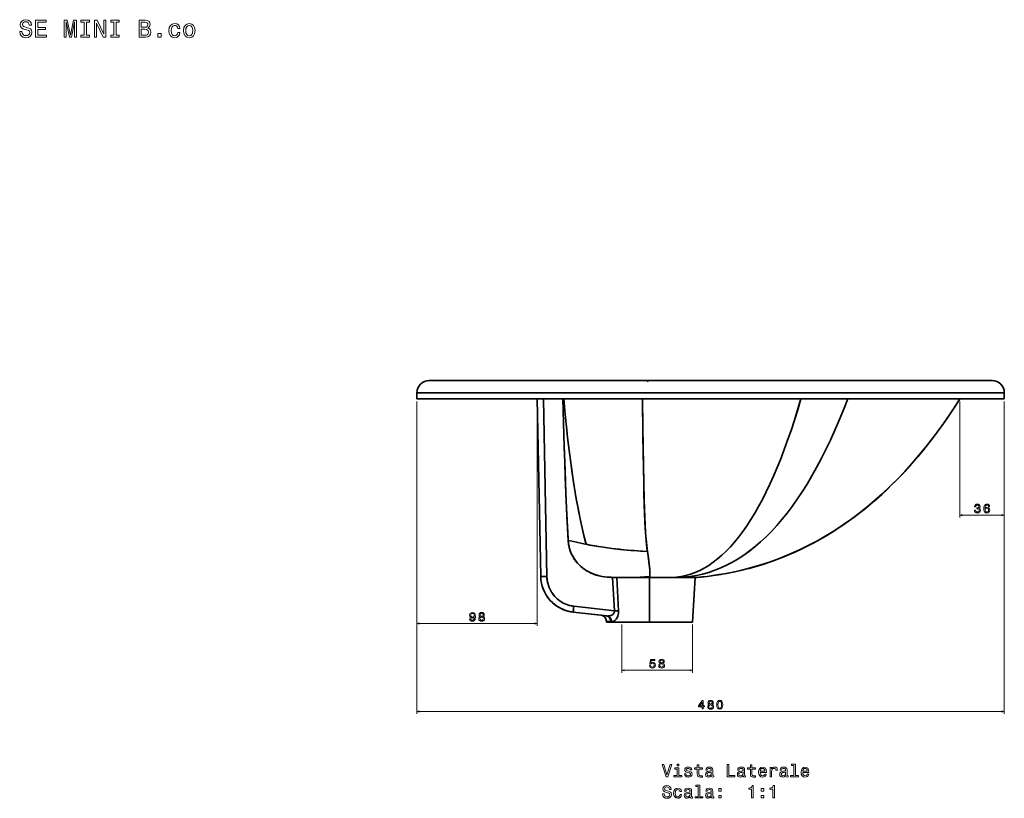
# Model space of a CAD drawing. Extents: x 309 to 1932, y -21 to 1546.
# Tile 4 of 4: x 1127 to 1932, y 909 to 1546. Entities that reach past the tile are written whole.
import ezdxf

# ---------------------------------------------------------------- set-up
doc = ezdxf.new("R2010")
doc.units = 0

msp = doc.modelspace()

# ---------------------------------------------------------------- linework, layer by layer
at = {"color": 7, "lineweight": 35}
for p, q in [((1922.1, 1250.77), (1462.1, 1250.77)), ((1462.1, 1250.77), (1922.1, 1250.77)), ((1577.45, 1250.77), (1639.5, 1250.77)), ((1766.02, 1250.77), (1639.5, 1250.77)), ((1803.69, 1250.77), (1766.02, 1250.77)), ((1894.93, 1250.77), (1803.69, 1250.77)), ((1452.1, 1240.77), (1932.1, 1240.77)), ((1452.1, 1240.77), (1932.1, 1240.77)), ((1932.1, 1235.77), (1452.1, 1235.77)), ((1452.1, 1235.77), (1932.1, 1235.77)), ((1452.1, 1235.77), (1550.39, 1235.77)), ((1465.1, 1235.77), (1919.1, 1235.77)), ((1465.1, 1235.77), (1550.39, 1235.77)), ((1550.39, 1235.77), (1465.1, 1235.77)), ((1553.22, 1090.73), (1550.39, 1235.77)), ((1550.39, 1235.77), (1553.22, 1090.73)), ((1558.22, 1090.65), (1555.39, 1235.77)), ((1555.39, 1235.77), (1558.22, 1090.65)), ((1895.79, 1235.77), (1919.1, 1235.77)), ((1919.1, 1235.77), (1895.79, 1235.77)), ((1895.79, 1235.77), (1932.1, 1235.77)), ((1612.01, 1089.87), (1613.42, 1062.52)), ((1613.42, 1062.52), (1612.01, 1089.87)), ((1616.94, 1062.65), (1615.56, 1089.8)), ((1616.94, 1062.65), (1615.56, 1089.8)), ((1642.1, 1089.71), (1642.1, 1053.37)), ((1642.1, 1089.71), (1642.1, 1053.37)), ((1677.2, 1053.37), (1679.42, 1089.73)), ((1679.42, 1089.73), (1677.2, 1053.37)), ((1580.37, 1066.3), (1613.42, 1062.52)), ((1580.37, 1066.3), (1613.42, 1062.52)), ((1579.8, 1061.51), (1602.54, 1058.91)), ((1579.8, 1061.51), (1602.53, 1058.91)), ((1579.8, 1061.51), (1607.26, 1058.37)), ((1607.26, 1058.37), (1579.8, 1061.51)), ((1642.1, 1053.37), (1610.71, 1053.37)), ((1610.71, 1053.37), (1642.1, 1053.37)), ((1610.71, 1053.37), (1642.1, 1053.37)), ((1642.1, 1053.37), (1619.43, 1053.37)), ((1642.1, 1053.37), (1619.43, 1053.37)), ((1619.43, 1053.37), (1642.1, 1053.37)), ((1664.78, 1053.37), (1642.1, 1053.37)), ((1677.03, 1053.37), (1642.1, 1053.37)), ((1642.1, 1053.37), (1677.2, 1053.37)), ((1642.1, 1053.37), (1677.2, 1053.37)), ((1642.1, 1053.37), (1664.78, 1053.37)), ((1664.78, 1053.37), (1642.1, 1053.37))]:
    msp.add_line(p, q, dxfattribs=at)
at = {"color": 7, "lineweight": 35, "ltscale": 0.125}
for p, q in [((1452.1, 1235.77), (1452.1, 1240.77)), ((1932.1, 1240.77), (1932.1, 1235.77)), ((1932.1, 1235.77), (1932.1, 1240.77))]:
    msp.add_line(p, q, dxfattribs=at)
at = {"color": 7, "lineweight": 35, "ltscale": 0.325}
for p, q in [((1452.1, 1235.77), (1465.1, 1235.77)), ((1919.1, 1235.77), (1932.1, 1235.77))]:
    msp.add_line(p, q, dxfattribs=at)
at = {"color": 7, "lineweight": 13}
for p, q in [((1452.1, 1233.77), (1452.1, 978.34)), ((1452.1, 1233.77), (1452.1, 1050.2)), ((1550.39, 1233.77), (1550.39, 1050.2)), ((1932.1, 1233.77), (1932.1, 978.34)), ((1452.1, 1052.2), (1550.39, 1052.2)), ((1619.43, 1051.37), (1619.43, 1011.95)), ((1677.2, 1051.37), (1677.2, 1011.95)), ((1619.43, 1013.95), (1677.2, 1013.95)), ((1452.1, 980.34), (1932.1, 980.34))]:
    msp.add_line(p, q, dxfattribs=at)
at = {"color": 8, "lineweight": 13}
for p, q in [((1895.79, 1233.77), (1895.79, 1138.77)), ((1932.1, 1233.77), (1932.1, 1138.77)), ((1895.79, 1140.77), (1932.1, 1140.77))]:
    msp.add_line(p, q, dxfattribs=at)
at = {"color": 7, "lineweight": 35, "ltscale": 0.242058}
msp.add_line((1589.48, 1117.14), (1580.01, 1119.16), dxfattribs=at)
at = {"color": 7, "lineweight": 35, "ltscale": 0.242051}
msp.add_line((1580.01, 1119.16), (1589.48, 1117.14), dxfattribs=at)
at = {"color": 7, "lineweight": 35, "ltscale": 0.020745}
for p, q in [((1590.29, 1116.97), (1589.48, 1117.14)), ((1589.48, 1117.14), (1590.29, 1116.97))]:
    msp.add_line(p, q, dxfattribs=at)
at = {"color": 7, "lineweight": 35, "ltscale": 0.004186}
msp.add_line((1614.45, 1089.9), (1614.29, 1089.9), dxfattribs=at)
at = {"color": 7, "lineweight": 35, "ltscale": 0.000238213}
msp.add_line((1614.3, 1089.9), (1614.29, 1089.9), dxfattribs=at)
at = {"color": 7, "lineweight": 35, "ltscale": 0.000274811}
msp.add_line((1614.3, 1089.9), (1614.29, 1089.9), dxfattribs=at)
at = {"color": 7, "lineweight": 35, "ltscale": 0.013696}
msp.add_line((1614.3, 1089.9), (1614.85, 1089.89), dxfattribs=at)
at = {"color": 7, "lineweight": 35, "ltscale": 0.044862}
msp.add_line((1617.36, 1089.82), (1615.56, 1089.8), dxfattribs=at)
at = {"color": 7, "lineweight": 35, "ltscale": 0.044826}
msp.add_line((1615.56, 1089.8), (1617.36, 1089.82), dxfattribs=at)
at = {"color": 7, "lineweight": 35, "ltscale": 0.00022583}
msp.add_line((1629.87, 1089.84), (1629.86, 1089.84), dxfattribs=at)
at = {"color": 7, "lineweight": 35, "ltscale": 0.003193}
for p, q in [((1642.1, 1089.71), (1641.98, 1089.71)), ((1641.98, 1089.71), (1642.1, 1089.71))]:
    msp.add_line(p, q, dxfattribs=at)
at = {"color": 7, "lineweight": 35, "ltscale": 0.007345}
msp.add_line((1616.95, 1062.36), (1616.94, 1062.65), dxfattribs=at)
at = {"color": 7, "lineweight": 35, "ltscale": 0.10731}
msp.add_line((1602.53, 1058.91), (1606.8, 1058.42), dxfattribs=at)
at = {"color": 7, "lineweight": 35, "ltscale": 0.0079}
msp.add_line((1607.27, 1054.2), (1606.95, 1054.24), dxfattribs=at)
at = {"color": 7, "lineweight": 35, "ltscale": 0.02202}
for p, q in [((1606.95, 1054.24), (1607.01, 1053.37)), ((1607.01, 1053.37), (1606.95, 1054.24))]:
    msp.add_line(p, q, dxfattribs=at)
at = {"color": 7, "lineweight": 35, "ltscale": 0.094236}
msp.add_line((1606.95, 1054.24), (1610.69, 1053.76), dxfattribs=at)
msp.add_line((1606.95, 1054.24), (1610.69, 1053.76), dxfattribs=at)
at = {"color": 7, "lineweight": 35, "ltscale": 0.003906}
msp.add_line((1608.66, 1058.36), (1608.81, 1058.38), dxfattribs=at)
at = {"color": 7, "lineweight": 35, "ltscale": 0.001759}
msp.add_line((1609.21, 1058.44), (1609.28, 1058.45), dxfattribs=at)
at = {"color": 7, "lineweight": 35, "ltscale": 0.000295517}
msp.add_line((1612.98, 1060.5), (1612.99, 1060.51), dxfattribs=at)
at = {"color": 7, "lineweight": 35, "ltscale": 0.092633}
for p, q in [((1610.71, 1053.37), (1607.01, 1053.37)), ((1607.01, 1053.37), (1610.71, 1053.37)), ((1607.01, 1053.37), (1610.71, 1053.37))]:
    msp.add_line(p, q, dxfattribs=at)
at = {"color": 7, "lineweight": 35, "ltscale": 0.31055}
msp.add_line((1607.01, 1053.37), (1619.43, 1053.37), dxfattribs=at)
at = {"color": 7, "lineweight": 35, "ltscale": 0.01031}
msp.add_line((1610.69, 1053.76), (1611.1, 1053.7), dxfattribs=at)
msp.add_line((1610.69, 1053.76), (1611.1, 1053.7), dxfattribs=at)
at = {"color": 7, "lineweight": 35, "ltscale": 0.009783}
msp.add_line((1610.69, 1053.76), (1610.71, 1053.37), dxfattribs=at)
msp.add_line((1610.69, 1053.76), (1610.71, 1053.37), dxfattribs=at)
at = {"color": 7, "lineweight": 35, "ltscale": 0.310553}
msp.add_line((1664.78, 1053.37), (1677.2, 1053.37), dxfattribs=at)
at = {"color": 7, "lineweight": 13}
for points in [[(1129.28, 1535.96), (1127.45, 1535.96), (1127.85, 1533.82), (1128.86, 1532.25), (1130.41, 1531.3), (1132.51, 1530.96), (1134.59, 1531.28), (1136.14, 1532.17), (1137.13, 1533.56), (1137.49, 1535.39), (1137.19, 1537.05), (1136.34, 1538.12), (1134.97, 1538.82), (1133.13, 1539.35), (1131.56, 1539.73), (1130.53, 1540.17), (1129.95, 1540.82), (1129.77, 1541.83), (1129.95, 1542.74), (1130.47, 1543.42), (1131.28, 1543.89), (1132.39, 1544.05), (1133.52, 1543.85), (1134.41, 1543.3), (1134.99, 1542.39), (1135.27, 1541.16), (1137.11, 1541.16), (1137.11, 1541.2), (1136.79, 1543.1), (1135.84, 1544.51), (1134.34, 1545.4), (1132.33, 1545.7), (1130.51, 1545.4), (1129.1, 1544.55), (1128.19, 1543.24), (1127.87, 1541.55), (1128.13, 1540.03), (1128.9, 1539), (1130.11, 1538.32), (1131.76, 1537.79), (1133.4, 1537.33), (1134.63, 1536.89), (1135.37, 1536.24), (1135.64, 1535.19), (1135.39, 1534.12), (1134.77, 1533.32), (1133.82, 1532.81), (1132.59, 1532.65), (1131.22, 1532.87), (1130.17, 1533.52), (1129.5, 1534.57)], [(1140.38, 1531.34), (1149.25, 1531.34), (1149.25, 1533.03), (1142.23, 1533.03), (1142.23, 1537.77), (1148.49, 1537.77), (1148.49, 1539.45), (1142.23, 1539.45), (1142.23, 1543.64), (1149.09, 1543.64), (1149.09, 1545.34), (1140.38, 1545.34)], [(1163.86, 1531.34), (1165.41, 1531.34), (1165.41, 1544.05), (1168.03, 1531.34), (1169.77, 1531.34), (1172.37, 1544.05), (1172.37, 1531.34), (1173.94, 1531.34), (1173.94, 1545.34), (1171.48, 1545.34), (1168.9, 1532.99), (1166.34, 1545.34), (1163.86, 1545.34)], [(1180.12, 1533.03), (1177.53, 1533.03), (1177.53, 1531.34), (1184.56, 1531.34), (1184.56, 1533.03), (1181.97, 1533.03), (1181.97, 1543.64), (1184.56, 1543.64), (1184.56, 1545.34), (1177.53, 1545.34), (1177.53, 1543.64), (1180.12, 1543.64)], [(1188.59, 1531.34), (1190.26, 1531.34), (1190.26, 1542.82), (1195.63, 1531.34), (1197.79, 1531.34), (1197.79, 1545.34), (1196.09, 1545.34), (1196.09, 1533.86), (1190.79, 1545.34), (1188.59, 1545.34)], [(1204.41, 1533.03), (1201.82, 1533.03), (1201.82, 1531.34), (1208.84, 1531.34), (1208.84, 1533.03), (1206.26, 1533.03), (1206.26, 1543.64), (1208.84, 1543.64), (1208.84, 1545.34), (1201.82, 1545.34), (1201.82, 1543.64), (1204.41, 1543.64)], [(1232.14, 1538.9), (1233.56, 1540.07), (1233.92, 1540.86), (1234.04, 1541.83), (1233.78, 1543.34), (1232.99, 1544.43), (1231.72, 1545.1), (1229.94, 1545.34), (1224.96, 1545.34), (1224.96, 1531.34), (1230.23, 1531.34), (1232.1, 1531.62), (1233.49, 1532.45), (1234.36, 1533.76), (1234.66, 1535.54), (1234.48, 1536.73), (1234, 1537.71), (1233.21, 1538.44)], [(1229.56, 1539.53), (1226.82, 1539.53), (1226.82, 1543.66), (1229.72, 1543.66), (1230.81, 1543.54), (1231.58, 1543.18), (1232.04, 1542.56), (1232.2, 1541.63), (1232.02, 1540.7), (1231.54, 1540.05), (1230.71, 1539.65)], [(1230, 1533.01), (1226.82, 1533.01), (1226.82, 1537.83), (1229.82, 1537.83), (1231.09, 1537.69), (1232, 1537.27), (1232.55, 1536.54), (1232.73, 1535.49), (1232.55, 1534.39), (1232.04, 1533.62), (1231.19, 1533.15)], [(1256.63, 1538.58), (1258.39, 1538.58), (1258.02, 1540.2), (1257.16, 1541.47), (1255.81, 1542.25), (1254.05, 1542.56), (1252.11, 1542.15), (1250.64, 1541.02), (1249.71, 1539.19), (1249.39, 1536.73), (1249.69, 1534.28), (1250.6, 1532.47), (1252.03, 1531.34), (1253.99, 1530.96), (1255.73, 1531.26), (1257.08, 1532.11), (1258, 1533.44), (1258.41, 1535.21), (1256.71, 1535.21), (1256.41, 1534.08), (1255.85, 1533.24), (1255.04, 1532.71), (1254.05, 1532.55), (1252.82, 1532.81), (1251.93, 1533.62), (1251.39, 1534.93), (1251.21, 1536.79), (1251.39, 1538.6), (1251.95, 1539.91), (1252.86, 1540.72), (1254.05, 1541), (1255.1, 1540.82), (1255.89, 1540.36), (1256.41, 1539.59)], [(1261.35, 1536.75), (1261.68, 1534.28), (1262.6, 1532.47), (1264.08, 1531.34), (1266.05, 1530.96), (1268.01, 1531.34), (1269.48, 1532.45), (1270.41, 1534.26), (1270.75, 1536.75), (1270.41, 1539.21), (1269.48, 1541.04), (1268.01, 1542.15), (1266.05, 1542.56), (1264.08, 1542.15), (1262.6, 1541.02), (1261.68, 1539.21)], [(1263.17, 1536.77), (1263.35, 1538.58), (1263.92, 1539.89), (1264.82, 1540.7), (1266.05, 1540.98), (1267.26, 1540.7), (1268.17, 1539.91), (1268.74, 1538.58), (1268.94, 1536.77), (1268.74, 1534.93), (1268.17, 1533.6), (1267.26, 1532.79), (1266.05, 1532.53), (1264.82, 1532.79), (1263.92, 1533.6), (1263.35, 1534.93)], [(1240.37, 1531.34), (1243.16, 1531.34), (1243.16, 1534.34), (1240.37, 1534.34)], [(1495.09, 1055.93), (1495.24, 1055.13), (1495.67, 1054.52), (1496.36, 1054.14), (1497.27, 1053.99), (1497.86, 1054.06), (1498.4, 1054.25), (1498.85, 1054.56), (1499.24, 1055), (1499.54, 1055.56), (1499.76, 1056.24), (1499.89, 1057.03), (1499.94, 1057.94), (1499.77, 1059.36), (1499.28, 1060.4), (1498.49, 1061.02), (1497.41, 1061.25), (1496.42, 1061.06), (1495.67, 1060.58), (1495.19, 1059.83), (1495.03, 1058.9), (1495.19, 1057.93), (1495.66, 1057.19), (1496.37, 1056.73), (1497.27, 1056.58), (1498.22, 1056.77), (1498.93, 1057.35), (1498.77, 1056.23), (1498.45, 1055.44), (1497.95, 1054.96), (1497.28, 1054.81), (1496.75, 1054.88), (1496.37, 1055.1), (1496.12, 1055.46), (1496.02, 1055.93)], [(1496.01, 1058.91), (1496.11, 1059.53), (1496.39, 1060.03), (1496.83, 1060.34), (1497.41, 1060.45), (1498, 1060.34), (1498.46, 1060.03), (1498.74, 1059.54), (1498.85, 1058.92), (1498.74, 1058.28), (1498.46, 1057.81), (1497.99, 1057.51), (1497.38, 1057.41), (1496.82, 1057.51), (1496.39, 1057.81), (1496.11, 1058.27)], [(1503.73, 1057.97), (1503.22, 1057.69), (1502.86, 1057.29), (1502.64, 1056.8), (1502.57, 1056.2), (1502.73, 1055.31), (1503.2, 1054.61), (1503.95, 1054.17), (1504.98, 1053.99), (1506, 1054.17), (1506.76, 1054.61), (1507.22, 1055.31), (1507.39, 1056.2), (1507.31, 1056.8), (1507.1, 1057.29), (1506.74, 1057.69), (1506.23, 1057.97), (1506.64, 1058.21), (1506.92, 1058.54), (1507.09, 1058.95), (1507.15, 1059.44), (1506.99, 1060.16), (1506.57, 1060.73), (1505.88, 1061.1), (1504.98, 1061.25), (1504.07, 1061.1), (1503.39, 1060.73), (1502.96, 1060.16), (1502.8, 1059.44), (1502.85, 1058.95), (1503.03, 1058.54)], [(1503.54, 1056.22), (1503.63, 1056.76), (1503.92, 1057.16), (1504.38, 1057.42), (1504.98, 1057.51), (1505.58, 1057.42), (1506.03, 1057.16), (1506.32, 1056.76), (1506.43, 1056.22), (1506.32, 1055.65), (1506.03, 1055.21), (1505.58, 1054.93), (1504.98, 1054.84), (1504.38, 1054.93), (1503.92, 1055.21), (1503.63, 1055.65)], [(1503.76, 1059.36), (1503.84, 1059.8), (1504.09, 1060.15), (1504.47, 1060.36), (1504.98, 1060.44), (1505.49, 1060.36), (1505.87, 1060.15), (1506.11, 1059.8), (1506.2, 1059.36), (1506.11, 1058.91), (1505.87, 1058.55), (1505.49, 1058.32), (1504.98, 1058.25), (1504.47, 1058.33), (1504.09, 1058.55), (1503.84, 1058.91)], [(1642.08, 1017.77), (1642.3, 1016.94), (1642.79, 1016.3), (1643.52, 1015.9), (1644.45, 1015.74), (1645.47, 1015.93), (1646.26, 1016.42), (1646.77, 1017.21), (1646.96, 1018.22), (1646.79, 1019.15), (1646.3, 1019.89), (1645.55, 1020.36), (1644.57, 1020.54), (1643.81, 1020.41), (1643.23, 1020.08), (1643.51, 1021.97), (1646.58, 1021.97), (1646.58, 1022.8), (1642.83, 1022.8), (1642.28, 1019.08), (1643.09, 1019.08), (1643.67, 1019.56), (1644.42, 1019.73), (1645.06, 1019.62), (1645.56, 1019.3), (1645.87, 1018.8), (1645.98, 1018.17), (1645.87, 1017.53), (1645.55, 1017.04), (1645.05, 1016.72), (1644.42, 1016.61), (1643.88, 1016.68), (1643.47, 1016.91), (1643.17, 1017.28), (1643.01, 1017.77)], [(1650.8, 1019.72), (1650.29, 1019.44), (1649.93, 1019.04), (1649.71, 1018.55), (1649.64, 1017.95), (1649.8, 1017.06), (1650.27, 1016.36), (1651.02, 1015.92), (1652.05, 1015.74), (1653.07, 1015.92), (1653.83, 1016.36), (1654.29, 1017.06), (1654.46, 1017.95), (1654.38, 1018.55), (1654.17, 1019.04), (1653.81, 1019.44), (1653.3, 1019.72), (1653.7, 1019.96), (1653.99, 1020.29), (1654.16, 1020.7), (1654.22, 1021.19), (1654.06, 1021.91), (1653.63, 1022.48), (1652.95, 1022.86), (1652.05, 1023), (1651.14, 1022.86), (1650.46, 1022.48), (1650.02, 1021.91), (1649.87, 1021.19), (1649.92, 1020.7), (1650.09, 1020.29)], [(1650.83, 1021.11), (1650.91, 1021.55), (1651.15, 1021.9), (1651.54, 1022.11), (1652.05, 1022.19), (1652.55, 1022.11), (1652.94, 1021.9), (1653.18, 1021.55), (1653.27, 1021.11), (1653.18, 1020.66), (1652.94, 1020.3), (1652.55, 1020.07), (1652.05, 1020), (1651.54, 1020.08), (1651.15, 1020.3), (1650.91, 1020.66)], [(1650.61, 1017.97), (1650.7, 1018.51), (1650.99, 1018.91), (1651.45, 1019.17), (1652.05, 1019.26), (1652.65, 1019.17), (1653.1, 1018.91), (1653.39, 1018.51), (1653.49, 1017.97), (1653.39, 1017.4), (1653.1, 1016.97), (1652.65, 1016.68), (1652.05, 1016.59), (1651.45, 1016.68), (1650.99, 1016.97), (1650.7, 1017.4)], [(1685.19, 982.34), (1686.09, 982.34), (1686.09, 984.08), (1687.09, 984.08), (1687.09, 984.89), (1686.09, 984.89), (1686.09, 989.19), (1685.18, 989.19), (1682.11, 984.97), (1682.11, 984.08), (1685.19, 984.08)], [(1682.96, 984.89), (1685.19, 988.02), (1685.19, 984.89)], [(1690.85, 986.12), (1690.34, 985.83), (1689.99, 985.44), (1689.76, 984.95), (1689.69, 984.35), (1689.85, 983.45), (1690.32, 982.76), (1691.07, 982.31), (1692.1, 982.14), (1693.12, 982.31), (1693.88, 982.76), (1694.34, 983.45), (1694.51, 984.35), (1694.43, 984.95), (1694.22, 985.44), (1693.86, 985.83), (1693.35, 986.12), (1693.76, 986.36), (1694.04, 986.69), (1694.21, 987.09), (1694.27, 987.59), (1694.11, 988.3), (1693.69, 988.88), (1693, 989.25), (1692.1, 989.39), (1691.2, 989.25), (1690.51, 988.88), (1690.08, 988.3), (1689.92, 987.59), (1689.97, 987.09), (1690.15, 986.69)], [(1690.66, 984.37), (1690.75, 984.91), (1691.04, 985.31), (1691.5, 985.57), (1692.1, 985.66), (1692.7, 985.57), (1693.15, 985.31), (1693.44, 984.91), (1693.55, 984.37), (1693.44, 983.8), (1693.15, 983.36), (1692.7, 983.08), (1692.1, 982.99), (1691.5, 983.08), (1691.04, 983.36), (1690.75, 983.8)], [(1690.88, 987.51), (1690.96, 987.95), (1691.21, 988.29), (1691.59, 988.51), (1692.1, 988.59), (1692.61, 988.51), (1692.99, 988.29), (1693.23, 987.95), (1693.32, 987.51), (1693.23, 987.05), (1692.99, 986.7), (1692.61, 986.47), (1692.1, 986.4), (1691.59, 986.48), (1691.21, 986.7), (1690.96, 987.05)], [(1697.14, 985.76), (1697.3, 984.18), (1697.77, 983.05), (1698.53, 982.36), (1699.58, 982.14), (1700.61, 982.36), (1701.37, 983.05), (1701.83, 984.18), (1702, 985.76), (1701.83, 987.34), (1701.64, 987.96), (1701.37, 988.48), (1700.61, 989.16), (1699.58, 989.39), (1698.53, 989.16), (1697.77, 988.47), (1697.3, 987.34)], [(1698.11, 985.76), (1698.19, 986.98), (1698.45, 987.86), (1698.9, 988.38), (1699.58, 988.56), (1700.24, 988.38), (1700.69, 987.86), (1700.95, 986.98), (1701.03, 985.76), (1700.95, 984.53), (1700.69, 983.65), (1700.24, 983.14), (1699.58, 982.97), (1698.9, 983.14), (1698.45, 983.65), (1698.19, 984.53)], [(1658.95, 936.9), (1656.44, 928.39), (1653.86, 936.9), (1652.49, 936.9), (1655.72, 926.89), (1657.16, 926.89), (1660.32, 936.9)], [(1666.01, 927.96), (1666.01, 934.37), (1662.75, 934.37), (1662.75, 933.29), (1664.74, 933.29), (1664.74, 927.96), (1662.15, 927.96), (1662.15, 926.89), (1668.63, 926.89), (1668.63, 927.96)], [(1666.05, 937.24), (1664.71, 937.24), (1664.71, 935.79), (1666.05, 935.79)], [(1674.6, 931.4), (1673.37, 931.69), (1672.46, 932.02), (1672.16, 932.7), (1672.25, 933.17), (1672.55, 933.52), (1673.04, 933.73), (1673.75, 933.82), (1674.42, 933.73), (1674.96, 933.47), (1675.3, 933.09), (1675.45, 932.57), (1676.69, 932.57), (1676.69, 932.6), (1676.47, 933.53), (1675.88, 934.27), (1674.96, 934.73), (1673.75, 934.9), (1672.52, 934.73), (1671.63, 934.25), (1671.07, 933.55), (1670.89, 932.65), (1671.02, 931.79), (1671.43, 931.18), (1672.09, 930.75), (1673.05, 930.45), (1674.47, 930.1), (1675.33, 929.74), (1675.56, 929.45), (1675.65, 929.02), (1675.52, 928.49), (1675.17, 928.09), (1674.61, 927.83), (1673.86, 927.74), (1673.07, 927.83), (1672.49, 928.13), (1672.1, 928.62), (1671.94, 929.3), (1670.72, 929.3), (1670.92, 928.14), (1671.51, 927.31), (1672.45, 926.8), (1673.75, 926.62), (1675.1, 926.8), (1676.09, 927.31), (1676.7, 928.11), (1676.92, 929.17), (1676.76, 930.07), (1676.31, 930.69), (1675.58, 931.1)], [(1681.18, 933.29), (1681.18, 929.41), (1681.27, 928.16), (1681.67, 927.29), (1682.48, 926.79), (1683.85, 926.62), (1685.35, 926.69), (1685.35, 927.78), (1684.25, 927.7), (1683.26, 927.81), (1682.72, 928.17), (1682.49, 928.78), (1682.45, 929.63), (1682.45, 933.29), (1685.35, 933.29), (1685.35, 934.37), (1682.45, 934.37), (1682.45, 936.63), (1681.18, 936.63), (1681.18, 934.37), (1678.99, 934.37), (1678.99, 933.29)], [(1692.75, 927.9), (1692.75, 927.85), (1692.82, 927.37), (1693.04, 927.02), (1693.95, 926.75), (1694.65, 926.86), (1694.65, 927.84), (1694.35, 927.8), (1693.95, 927.98), (1693.88, 928.56), (1693.88, 932.57), (1693.7, 933.59), (1693.2, 934.31), (1692.32, 934.74), (1691.08, 934.9), (1689.87, 934.73), (1688.98, 934.24), (1688.41, 933.47), (1688.23, 932.47), (1688.23, 932.38), (1689.37, 932.38), (1689.47, 932.98), (1689.78, 933.42), (1690.3, 933.68), (1691.04, 933.78), (1691.74, 933.71), (1692.25, 933.49), (1692.55, 933.11), (1692.65, 932.6), (1692.59, 931.99), (1692.36, 931.69), (1691.79, 931.54), (1690.71, 931.43), (1689.47, 931.17), (1688.59, 930.71), (1688.07, 929.99), (1687.91, 928.92), (1688.05, 927.97), (1688.5, 927.26), (1689.22, 926.82), (1690.22, 926.66), (1691.56, 926.96)], [(1705.56, 926.89), (1711.99, 926.89), (1711.99, 928.1), (1706.89, 928.1), (1706.89, 936.89), (1705.56, 936.89)], [(1718.77, 927.9), (1718.77, 927.85), (1718.85, 927.37), (1719.06, 927.02), (1719.97, 926.75), (1720.68, 926.86), (1720.68, 927.84), (1720.37, 927.8), (1719.97, 927.98), (1719.9, 928.56), (1719.9, 932.57), (1719.73, 933.59), (1719.22, 934.31), (1718.34, 934.74), (1717.1, 934.9), (1715.89, 934.73), (1715, 934.24), (1714.44, 933.47), (1714.25, 932.47), (1714.25, 932.38), (1715.39, 932.38), (1715.49, 932.98), (1715.81, 933.42), (1716.33, 933.68), (1717.06, 933.78), (1717.77, 933.71), (1718.27, 933.49), (1718.57, 933.11), (1718.67, 932.6), (1718.62, 931.99), (1718.39, 931.69), (1717.81, 931.54), (1716.73, 931.43), (1715.49, 931.17), (1714.61, 930.71), (1714.09, 929.99), (1713.93, 928.92), (1714.08, 927.97), (1714.52, 927.26), (1715.24, 926.82), (1716.24, 926.66), (1717.58, 926.96)], [(1724.55, 933.29), (1724.55, 929.41), (1724.64, 928.16), (1725.04, 927.29), (1725.85, 926.79), (1727.22, 926.62), (1728.72, 926.69), (1728.72, 927.78), (1727.62, 927.7), (1726.63, 927.81), (1726.09, 928.17), (1725.86, 928.78), (1725.82, 929.63), (1725.82, 933.29), (1728.72, 933.29), (1728.72, 934.37), (1725.82, 934.37), (1725.82, 936.63), (1724.55, 936.63), (1724.55, 934.37), (1722.36, 934.37), (1722.36, 933.29)], [(1732.64, 930.39), (1737.71, 930.39), (1737.72, 930.98), (1737.49, 932.64), (1736.86, 933.88), (1735.85, 934.63), (1734.51, 934.9), (1733.2, 934.61), (1732.19, 933.81), (1731.54, 932.49), (1731.31, 930.77), (1731.53, 928.99), (1732.18, 927.7), (1733.17, 926.89), (1734.47, 926.62), (1735.59, 926.8), (1736.51, 927.29), (1737.19, 928.07), (1737.58, 929.11), (1736.33, 929.11), (1736.07, 928.53), (1735.69, 928.1), (1734.62, 927.75), (1733.8, 927.91), (1733.18, 928.42), (1732.78, 929.24), (1732.64, 930.35)], [(1732.64, 931.46), (1732.79, 932.45), (1733.18, 933.19), (1733.77, 933.63), (1734.55, 933.79), (1735.32, 933.63), (1735.91, 933.19), (1736.27, 932.45), (1736.4, 931.46)], [(1740.68, 926.89), (1741.94, 926.89), (1741.94, 931.31), (1742.07, 932.38), (1742.46, 933.14), (1743.1, 933.6), (1743.95, 933.76), (1744.58, 933.66), (1745.06, 933.37), (1745.35, 932.88), (1745.45, 932.22), (1746.73, 932.22), (1746.56, 933.39), (1746.08, 934.22), (1745.29, 934.73), (1744.21, 934.9), (1743.47, 934.79), (1742.84, 934.5), (1742.28, 934.01), (1741.83, 933.34), (1741.83, 934.63), (1740.68, 934.63)], [(1753.47, 927.9), (1753.47, 927.85), (1753.54, 927.37), (1753.76, 927.02), (1754.67, 926.75), (1755.37, 926.86), (1755.37, 927.84), (1755.07, 927.8), (1754.67, 927.98), (1754.6, 928.56), (1754.6, 932.57), (1754.42, 933.59), (1753.92, 934.31), (1753.04, 934.74), (1751.8, 934.9), (1750.59, 934.73), (1749.7, 934.24), (1749.14, 933.47), (1748.95, 932.47), (1748.95, 932.38), (1750.09, 932.38), (1750.19, 932.98), (1750.5, 933.42), (1751.02, 933.68), (1751.76, 933.78), (1752.46, 933.71), (1752.97, 933.49), (1753.27, 933.11), (1753.37, 932.6), (1753.31, 931.99), (1753.08, 931.69), (1752.51, 931.54), (1751.43, 931.43), (1750.19, 931.17), (1749.31, 930.71), (1748.79, 929.99), (1748.63, 928.92), (1748.77, 927.97), (1749.22, 927.26), (1749.94, 926.82), (1750.94, 926.66), (1752.28, 926.96)], [(1760.07, 936.17), (1760.07, 927.96), (1757.46, 927.96), (1757.46, 926.89), (1763.93, 926.89), (1763.93, 927.96), (1761.34, 927.96), (1761.34, 937.24), (1758.08, 937.24), (1758.08, 936.17)], [(1767.33, 930.39), (1772.41, 930.39), (1772.42, 930.98), (1772.19, 932.64), (1771.56, 933.88), (1770.55, 934.63), (1769.21, 934.9), (1767.9, 934.61), (1766.89, 933.81), (1766.24, 932.49), (1766.01, 930.77), (1766.22, 928.99), (1766.87, 927.7), (1767.87, 926.89), (1769.16, 926.62), (1770.29, 926.8), (1771.21, 927.29), (1771.89, 928.07), (1772.28, 929.11), (1771.02, 929.11), (1770.76, 928.53), (1770.39, 928.1), (1769.32, 927.75), (1768.5, 927.91), (1767.88, 928.42), (1767.48, 929.24), (1767.33, 930.35)], [(1767.33, 931.46), (1767.49, 932.45), (1767.88, 933.19), (1768.47, 933.63), (1769.25, 933.79), (1770.01, 933.63), (1770.6, 933.19), (1770.96, 932.45), (1771.09, 931.46)], [(1692.61, 929.6), (1692.43, 928.85), (1691.97, 928.27), (1691.28, 927.9), (1690.43, 927.77), (1689.88, 927.84), (1689.5, 928.07), (1689.25, 928.47), (1689.18, 929.04), (1689.24, 929.54), (1689.47, 929.9), (1690.39, 930.3), (1691.56, 930.48), (1692.61, 930.82)], [(1718.63, 929.6), (1718.46, 928.85), (1718, 928.27), (1717.31, 927.9), (1716.45, 927.77), (1715.91, 927.84), (1715.52, 928.07), (1715.27, 928.47), (1715.2, 929.04), (1715.26, 929.54), (1715.49, 929.9), (1716.41, 930.3), (1717.58, 930.48), (1718.63, 930.82)], [(1753.33, 929.6), (1753.16, 928.85), (1752.69, 928.27), (1752, 927.9), (1751.15, 927.77), (1750.6, 927.84), (1750.22, 928.07), (1749.97, 928.47), (1749.9, 929.04), (1749.96, 929.54), (1750.19, 929.9), (1751.11, 930.3), (1752.28, 930.48), (1753.33, 930.82)], [(1654.16, 912.91), (1652.85, 912.91), (1653.14, 911.39), (1653.86, 910.26), (1654.97, 909.58), (1656.47, 909.34), (1657.95, 909.57), (1659.06, 910.2), (1659.77, 911.2), (1660.03, 912.51), (1659.81, 913.69), (1659.21, 914.45), (1658.23, 914.96), (1656.92, 915.33), (1655.79, 915.61), (1655.06, 915.92), (1654.64, 916.39), (1654.51, 917.11), (1654.64, 917.75), (1655.01, 918.24), (1655.59, 918.58), (1656.38, 918.69), (1657.19, 918.55), (1657.82, 918.16), (1658.24, 917.51), (1658.44, 916.63), (1659.75, 916.63), (1659.75, 916.66), (1659.52, 918.01), (1658.85, 919.02), (1657.78, 919.66), (1656.34, 919.87), (1655.04, 919.66), (1654.03, 919.05), (1653.39, 918.11), (1653.16, 916.9), (1653.34, 915.82), (1653.89, 915.09), (1654.75, 914.6), (1655.94, 914.22), (1657.1, 913.89), (1657.98, 913.58), (1658.52, 913.11), (1658.7, 912.36), (1658.53, 911.6), (1658.08, 911.02), (1657.41, 910.66), (1656.53, 910.55), (1655.55, 910.71), (1654.8, 911.17), (1654.32, 911.92)], [(1667.06, 914.79), (1668.31, 914.79), (1668.05, 915.94), (1667.43, 916.85), (1666.47, 917.41), (1665.22, 917.62), (1663.83, 917.34), (1662.78, 916.53), (1662.12, 915.22), (1661.89, 913.46), (1662.1, 911.72), (1662.75, 910.42), (1663.77, 909.61), (1665.17, 909.34), (1666.41, 909.56), (1667.38, 910.16), (1668.04, 911.11), (1668.33, 912.38), (1667.12, 912.38), (1666.9, 911.57), (1666.5, 910.97), (1665.92, 910.59), (1665.22, 910.48), (1664.34, 910.66), (1663.7, 911.24), (1663.31, 912.18), (1663.18, 913.5), (1663.31, 914.8), (1663.72, 915.74), (1664.37, 916.31), (1665.22, 916.51), (1665.96, 916.39), (1666.53, 916.05), (1666.9, 915.51)], [(1675.4, 910.62), (1675.4, 910.58), (1675.47, 910.09), (1675.69, 909.74), (1676.6, 909.47), (1677.31, 909.58), (1677.31, 910.56), (1677, 910.52), (1676.6, 910.71), (1676.53, 911.28), (1676.53, 915.29), (1676.35, 916.31), (1675.85, 917.03), (1674.97, 917.47), (1673.73, 917.62), (1672.52, 917.45), (1671.63, 916.96), (1671.07, 916.2), (1670.88, 915.19), (1670.88, 915.1), (1672.02, 915.1), (1672.12, 915.71), (1672.43, 916.14), (1672.95, 916.4), (1673.69, 916.5), (1674.39, 916.43), (1674.9, 916.21), (1675.2, 915.84), (1675.3, 915.32), (1675.24, 914.71), (1675.01, 914.41), (1674.44, 914.27), (1673.36, 914.15), (1672.12, 913.89), (1671.24, 913.43), (1670.72, 912.71), (1670.56, 911.64), (1670.71, 910.69), (1671.15, 909.99), (1671.87, 909.54), (1672.87, 909.38), (1674.21, 909.68)], [(1682, 918.89), (1682, 910.68), (1679.39, 910.68), (1679.39, 909.61), (1685.86, 909.61), (1685.86, 910.68), (1683.27, 910.68), (1683.27, 919.96), (1680.01, 919.96), (1680.01, 918.89)], [(1692.75, 910.62), (1692.75, 910.58), (1692.82, 910.09), (1693.04, 909.74), (1693.95, 909.47), (1694.65, 909.58), (1694.65, 910.56), (1694.35, 910.52), (1693.95, 910.71), (1693.88, 911.28), (1693.88, 915.29), (1693.7, 916.31), (1693.2, 917.03), (1692.32, 917.47), (1691.08, 917.62), (1689.87, 917.45), (1688.98, 916.96), (1688.41, 916.2), (1688.23, 915.19), (1688.23, 915.1), (1689.37, 915.1), (1689.47, 915.71), (1689.78, 916.14), (1690.3, 916.4), (1691.04, 916.5), (1691.74, 916.43), (1692.25, 916.21), (1692.55, 915.84), (1692.65, 915.32), (1692.59, 914.71), (1692.36, 914.41), (1691.79, 914.27), (1690.71, 914.15), (1689.47, 913.89), (1688.59, 913.43), (1688.07, 912.71), (1687.91, 911.64), (1688.05, 910.69), (1688.5, 909.99), (1689.22, 909.54), (1690.22, 909.38), (1691.56, 909.68)], [(1698.82, 915.2), (1700.81, 915.2), (1700.81, 917.35), (1698.82, 917.35)], [(1725.58, 909.61), (1726.89, 909.61), (1726.89, 919.68), (1725.91, 919.68), (1725.65, 918.81), (1725.13, 918.22), (1724.34, 917.87), (1723.24, 917.75), (1723.24, 916.73), (1725.58, 916.73)], [(1733.52, 915.2), (1735.5, 915.2), (1735.5, 917.35), (1733.52, 917.35)], [(1742.92, 909.61), (1744.24, 909.61), (1744.24, 919.68), (1743.26, 919.68), (1743, 918.81), (1742.48, 918.22), (1741.69, 917.87), (1740.59, 917.75), (1740.59, 916.73), (1742.92, 916.73)], [(1675.26, 912.32), (1675.09, 911.57), (1674.62, 911), (1673.93, 910.62), (1673.08, 910.49), (1672.54, 910.56), (1672.15, 910.79), (1671.9, 911.2), (1671.83, 911.76), (1671.89, 912.26), (1672.12, 912.62), (1673.04, 913.03), (1674.21, 913.2), (1675.26, 913.55)], [(1692.61, 912.32), (1692.43, 911.57), (1691.97, 911), (1691.28, 910.62), (1690.43, 910.49), (1689.88, 910.56), (1689.5, 910.79), (1689.25, 911.2), (1689.18, 911.76), (1689.24, 912.26), (1689.47, 912.62), (1690.39, 913.03), (1691.56, 913.2), (1692.61, 913.55)], [(1698.82, 909.61), (1700.81, 909.61), (1700.81, 911.76), (1698.82, 911.76)], [(1733.52, 909.61), (1735.5, 909.61), (1735.5, 911.76), (1733.52, 911.76)]]:
    msp.add_lwpolyline(points, close=True, dxfattribs=at)
at = {"color": 7, "lineweight": 35}
for points in [[(1575.72, 1120.1), (1574.71, 1140.13), (1573.86, 1158.79), (1573.1, 1177.47), (1572.41, 1196.88), (1571.84, 1216.31), (1571.38, 1235.77)], [(1572.2, 1235.77), (1573.31, 1223.05), (1574.55, 1210.45), (1575.23, 1204.17), (1575.95, 1197.92), (1576.7, 1191.73), (1577.5, 1185.58), (1578.97, 1174.97), (1580.58, 1164.46), (1581.44, 1159.24), (1582.33, 1154.04), (1583.22, 1149.16), (1584.13, 1144.3), (1585.42, 1137.86), (1586.79, 1131.46), (1588.25, 1125.09), (1589.25, 1121.03), (1590.29, 1116.97)], [(1572.2, 1235.77), (1573.31, 1223.04), (1574.55, 1210.43), (1575.23, 1204.15), (1575.95, 1197.91), (1576.7, 1191.74), (1577.49, 1185.61), (1578.87, 1175.68), (1580.36, 1165.85), (1581.97, 1156.11), (1582.83, 1151.28), (1583.72, 1146.46), (1585.19, 1139.01), (1586.76, 1131.6), (1588.45, 1124.26), (1589.35, 1120.61), (1590.29, 1116.97)], [(1637.4, 1167.29), (1637.13, 1181.8), (1636.9, 1196.97), (1636.7, 1212.74), (1636.46, 1235.77)], [(1636.46, 1235.77), (1636.78, 1206.17), (1636.97, 1191.91), (1637.17, 1179.39), (1637.4, 1167.29)], [(1681.1, 1089.88), (1684.84, 1090.24), (1689.21, 1090.73), (1694.51, 1091.42), (1700.31, 1092.3), (1706.07, 1093.32), (1711.81, 1094.47), (1717.52, 1095.75), (1720.52, 1096.49), (1723.52, 1097.27), (1729.2, 1098.84), (1734.85, 1100.56), (1740.14, 1102.3), (1745.39, 1104.17), (1750.6, 1106.16), (1755.76, 1108.27), (1760.89, 1110.49), (1765.96, 1112.84), (1770.97, 1115.3), (1775.94, 1117.87), (1780.87, 1120.56), (1785.74, 1123.37), (1790.58, 1126.3), (1795.36, 1129.33), (1800.1, 1132.5), (1804.78, 1135.76), (1809.43, 1139.15), (1814.01, 1142.63), (1818.57, 1146.25), (1823.05, 1149.97), (1827.52, 1153.82), (1831.91, 1157.75), (1836.28, 1161.83), (1840.57, 1165.99), (1844.84, 1170.29), (1849.04, 1174.66), (1853.22, 1179.19), (1857.32, 1183.79), (1861.41, 1188.54), (1865.42, 1193.36), (1869.41, 1198.32), (1873.31, 1203.34), (1877.19, 1208.49), (1880.98, 1213.71), (1884.77, 1219.09), (1888.48, 1224.52), (1892.17, 1230.12), (1895.79, 1235.77)], [(1681.1, 1089.88), (1684.84, 1090.24), (1689.21, 1090.73), (1694.51, 1091.42), (1700.31, 1092.3), (1706.07, 1093.32), (1711.81, 1094.47), (1717.52, 1095.75), (1720.52, 1096.49), (1723.52, 1097.27), (1729.2, 1098.84), (1734.85, 1100.56), (1740.14, 1102.3), (1745.39, 1104.17), (1750.6, 1106.16), (1755.76, 1108.27), (1760.89, 1110.49), (1765.96, 1112.84), (1770.97, 1115.3), (1775.94, 1117.87), (1780.87, 1120.56), (1785.74, 1123.37), (1790.58, 1126.3), (1795.36, 1129.33), (1800.1, 1132.5), (1804.78, 1135.76), (1809.43, 1139.15), (1814.01, 1142.63), (1818.57, 1146.25), (1823.05, 1149.97), (1827.52, 1153.82), (1831.91, 1157.75), (1836.28, 1161.83), (1840.57, 1165.99), (1844.84, 1170.29), (1849.04, 1174.66), (1853.22, 1179.19), (1857.32, 1183.79), (1861.41, 1188.54), (1865.42, 1193.36), (1869.41, 1198.32), (1873.31, 1203.34), (1877.19, 1208.49), (1880.98, 1213.71), (1884.77, 1219.09), (1888.48, 1224.52), (1892.17, 1230.12), (1895.79, 1235.77)], [(1572.43, 1196.38), (1572.85, 1184.07), (1573.32, 1171.77), (1573.85, 1159.09), (1574.42, 1146.43), (1575.65, 1121.51), (1575.72, 1120.1)], [(1640.49, 1111.03), (1640.16, 1113.41), (1639.87, 1115.88), (1639.36, 1121.11), (1638.93, 1126.67), (1638.57, 1132.72), (1638.26, 1139.08), (1637.98, 1146.08), (1637.75, 1153.37), (1637.4, 1167.29)], [(1637.4, 1167.29), (1637.61, 1158.41), (1637.86, 1149.84), (1638.15, 1141.61), (1638.41, 1135.68), (1638.72, 1129.97), (1639.18, 1123.21), (1639.46, 1119.98), (1639.76, 1116.88), (1640.1, 1113.89), (1640.49, 1111.03)], [(1575.72, 1120.1), (1575.84, 1118.45), (1576.05, 1116.81), (1576.36, 1115.18), (1576.76, 1113.58), (1577.07, 1112.53), (1577.42, 1111.49), (1577.81, 1110.46), (1578.24, 1109.44), (1579.2, 1107.47), (1580.05, 1105.98), (1580.97, 1104.54), (1581.98, 1103.16), (1583.06, 1101.83), (1584.07, 1100.71), (1585.14, 1099.63), (1586.26, 1098.61), (1587.12, 1097.88), (1588.02, 1097.19), (1589.48, 1096.15), (1590.99, 1095.19), (1592.54, 1094.32), (1594.14, 1093.53), (1595.22, 1093.05), (1596.32, 1092.61), (1598.54, 1091.84), (1600.8, 1091.21), (1603.09, 1090.72), (1605.39, 1090.37), (1607.68, 1090.14)], [(1580.01, 1119.16), (1577.19, 1119.79), (1575.72, 1120.1)], [(1575.72, 1120.1), (1578.59, 1119.48), (1580.01, 1119.16)], [(1607.68, 1090.14), (1605.56, 1090.34), (1603.44, 1090.66), (1602.22, 1090.89), (1600.99, 1091.17), (1599.37, 1091.59), (1597.77, 1092.09), (1596.18, 1092.67), (1594.3, 1093.46), (1592.46, 1094.36), (1590.68, 1095.38), (1588.96, 1096.5), (1587.3, 1097.74), (1585.74, 1099.07), (1584.27, 1100.5), (1582.89, 1102.03), (1581.61, 1103.64), (1580.45, 1105.34), (1579.39, 1107.11), (1578.46, 1108.96), (1577.65, 1110.86), (1577.06, 1112.56), (1576.57, 1114.28), (1576.19, 1116.03), (1575.92, 1117.78), (1575.8, 1118.94), (1575.72, 1120.1)], [(1580.01, 1119.16), (1577.37, 1119.75), (1575.72, 1120.1)], [(1640.49, 1111.03), (1634.87, 1111.37), (1629.55, 1111.75), (1624.23, 1112.19), (1618.04, 1112.8), (1611.42, 1113.58), (1604.45, 1114.54), (1598.56, 1115.45), (1593.41, 1116.36), (1590.29, 1116.97)], [(1590.29, 1116.97), (1593.94, 1116.26), (1599.14, 1115.36), (1606.16, 1114.29), (1611.26, 1113.6), (1617.68, 1112.84), (1621.03, 1112.49), (1626.78, 1111.97), (1632.56, 1111.53), (1640.49, 1111.03)], [(1642.31, 1090.73), (1642.4, 1091.55), (1642.43, 1092.45), (1642.43, 1093.49), (1642.39, 1095.03), (1642.28, 1096.8), (1642.12, 1098.81), (1641.89, 1101.03), (1641.59, 1103.5), (1641.22, 1106.18), (1640.49, 1111.03)], [(1640.49, 1111.03), (1641.37, 1105.11), (1641.72, 1102.46), (1641.99, 1100.08), (1642.2, 1097.91), (1642.34, 1096), (1642.41, 1094.31), (1642.44, 1092.93), (1642.41, 1091.74), (1642.31, 1090.73)], [(1553.22, 1090.73), (1553.22, 1090.73), (1553.23, 1090.72), (1553.24, 1090.72), (1553.26, 1090.71), (1553.56, 1090.67), (1554.07, 1090.65), (1555.46, 1090.63), (1558.22, 1090.65)], [(1607.68, 1090.14), (1605.51, 1090.35), (1603.34, 1090.68), (1601.17, 1091.12), (1598.96, 1091.71), (1596.79, 1092.43), (1594.65, 1093.3)], [(1642.31, 1090.73), (1638.44, 1090.36), (1635.57, 1090.13), (1630.86, 1089.88), (1626.43, 1089.76), (1622.11, 1089.75), (1617.19, 1089.83), (1610.68, 1090.02), (1607.68, 1090.14)], [(1642.31, 1090.73), (1638.45, 1090.36), (1634.62, 1090.07), (1630.9, 1089.88), (1626.47, 1089.76), (1622.19, 1089.75), (1617.28, 1089.82), (1610.78, 1090.02), (1607.68, 1090.14)], [(1614.3, 1089.9), (1620.11, 1089.77), (1625.45, 1089.75)], [(1633.49, 1089.83), (1630.4, 1089.81), (1625.46, 1089.75)], [(1641.98, 1089.71), (1637.81, 1089.79), (1633.49, 1089.83)], [(1633.49, 1089.83), (1637.76, 1089.79), (1641.98, 1089.71)], [(1642.31, 1090.73), (1642.18, 1090.15), (1642.12, 1089.95), (1641.98, 1089.71)], [(1641.98, 1089.71), (1642.12, 1089.95), (1642.21, 1090.25), (1642.31, 1090.73)], [(1660, 1089.82), (1651.37, 1089.8), (1642.1, 1089.71)], [(1642.1, 1089.71), (1646.06, 1089.76), (1653.19, 1089.8), (1660, 1089.82)], [(1679.42, 1089.73), (1679.08, 1089.74), (1676.2, 1089.77), (1665.09, 1089.81)], [(1665.09, 1089.81), (1672.12, 1089.79), (1678.29, 1089.75), (1679.4, 1089.73), (1679.42, 1089.73), (1679.42, 1089.73)], [(1579.8, 1061.51), (1579.81, 1061.52), (1579.88, 1062.05), (1580.37, 1066.3)], [(1613.42, 1062.52), (1613.47, 1061.97), (1613.41, 1061.44), (1613.3, 1061.07), (1613.13, 1060.73), (1612.91, 1060.41), (1612.66, 1060.11), (1612.34, 1059.81), (1611.99, 1059.54), (1611.24, 1059.1), (1610.46, 1058.77), (1609.66, 1058.53), (1608.85, 1058.38), (1608.05, 1058.33), (1607.26, 1058.37)], [(1607.26, 1058.37), (1608.06, 1058.33), (1608.88, 1058.39), (1609.7, 1058.54), (1610.54, 1058.8), (1611.34, 1059.15), (1612.08, 1059.61), (1612.6, 1060.05), (1613.02, 1060.56), (1613.19, 1060.84), (1613.32, 1061.14), (1613.44, 1061.58), (1613.47, 1062.05), (1613.42, 1062.52)], [(1611.1, 1053.7), (1611.57, 1053.69), (1612.06, 1053.77), (1612.55, 1053.94), (1612.92, 1054.11), (1613.28, 1054.33), (1613.68, 1054.62), (1614.06, 1054.95), (1614.79, 1055.73), (1615.45, 1056.65), (1615.95, 1057.55), (1616.36, 1058.54), (1616.67, 1059.6), (1616.87, 1060.7), (1616.94, 1061.67), (1616.94, 1062.65)], [(1611.1, 1053.7), (1611.57, 1053.69), (1612.06, 1053.77), (1612.55, 1053.93), (1612.92, 1054.11), (1613.28, 1054.33), (1613.68, 1054.62), (1614.06, 1054.94), (1614.79, 1055.73), (1615.46, 1056.67), (1615.9, 1057.46), (1616.27, 1058.32), (1616.57, 1059.24), (1616.81, 1060.34), (1616.94, 1061.49), (1616.94, 1062.65)], [(1606.8, 1058.42), (1607.42, 1058.3), (1608.01, 1058.08), (1608.57, 1057.77), (1609.08, 1057.38), (1609.49, 1056.96), (1609.84, 1056.48), (1610.14, 1055.96), (1610.33, 1055.55), (1610.47, 1055.12), (1610.62, 1054.45), (1610.69, 1053.76)], [(1607.26, 1058.37), (1607.87, 1058.24), (1608.46, 1058.03), (1609.01, 1057.72), (1609.51, 1057.33), (1609.82, 1057.02), (1610.1, 1056.67), (1610.35, 1056.31), (1610.56, 1055.91), (1610.89, 1055.07), (1611.04, 1054.4), (1611.1, 1053.7)]]:
    msp.add_lwpolyline(points, dxfattribs=at)
at = {"color": 8, "lineweight": 13}
for points in [[(1907.67, 1144.97), (1907.67, 1144.9), (1907.83, 1143.93), (1908.31, 1143.2), (1909.05, 1142.74), (1910.04, 1142.57), (1911.09, 1142.74), (1911.88, 1143.18), (1912.38, 1143.89), (1912.56, 1144.8), (1912.48, 1145.39), (1912.26, 1145.87), (1911.9, 1146.25), (1911.41, 1146.52), (1912.07, 1147.06), (1912.3, 1147.93), (1912.15, 1148.72), (1911.71, 1149.31), (1911.01, 1149.69), (1910.04, 1149.82), (1909.13, 1149.66), (1908.44, 1149.21), (1907.98, 1148.51), (1907.83, 1147.57), (1907.83, 1147.5), (1908.73, 1147.5), (1908.81, 1148.14), (1909.07, 1148.61), (1909.5, 1148.89), (1910.09, 1148.99), (1910.61, 1148.91), (1911, 1148.7), (1911.23, 1148.36), (1911.32, 1147.89), (1911.23, 1147.4), (1910.99, 1147.06), (1910.56, 1146.86), (1909.99, 1146.8), (1909.6, 1146.81), (1909.6, 1146.02), (1910.09, 1146.04), (1910.73, 1145.95), (1911.2, 1145.7), (1911.48, 1145.31), (1911.58, 1144.8), (1911.47, 1144.21), (1911.18, 1143.78), (1910.72, 1143.5), (1910.1, 1143.41), (1909.47, 1143.51), (1909, 1143.82), (1908.71, 1144.3), (1908.6, 1144.97)], [(1920.1, 1147.88), (1919.91, 1148.7), (1919.47, 1149.3), (1918.78, 1149.69), (1917.9, 1149.82), (1917.3, 1149.75), (1916.79, 1149.56), (1916.33, 1149.24), (1915.95, 1148.8), (1915.65, 1148.24), (1915.42, 1147.57), (1915.28, 1146.77), (1915.24, 1145.87), (1915.4, 1144.44), (1915.9, 1143.4), (1916.7, 1142.78), (1917.78, 1142.57), (1918.76, 1142.75), (1919.51, 1143.22), (1919.99, 1143.97), (1920.16, 1144.92), (1919.99, 1145.87), (1919.53, 1146.61), (1918.81, 1147.07), (1917.93, 1147.24), (1916.97, 1147.03), (1916.25, 1146.46), (1916.4, 1147.57), (1916.73, 1148.37), (1917.22, 1148.84), (1917.91, 1149), (1918.41, 1148.92), (1918.79, 1148.71), (1919.05, 1148.36), (1919.18, 1147.88)], [(1919.19, 1144.91), (1919.08, 1144.27), (1918.79, 1143.79), (1918.34, 1143.46), (1917.77, 1143.36), (1917.18, 1143.46), (1916.73, 1143.78), (1916.43, 1144.26), (1916.34, 1144.9), (1916.44, 1145.52), (1916.73, 1146), (1917.19, 1146.3), (1917.81, 1146.41), (1918.36, 1146.3), (1918.79, 1146.01), (1919.08, 1145.53)]]:
    msp.add_lwpolyline(points, close=True, dxfattribs=at)
for points in [[(1897.72, 1141.29), (1895.79, 1140.77), (1897.72, 1140.25)], [(1930.17, 1140.25), (1932.1, 1140.77), (1930.17, 1141.29)]]:
    msp.add_lwpolyline(points, dxfattribs=at)
at = {"color": 7, "lineweight": 13}
for points in [[(1454.04, 1052.71), (1452.1, 1052.2), (1454.04, 1051.68)], [(1548.46, 1051.68), (1550.39, 1052.2), (1548.46, 1052.71)], [(1621.36, 1014.46), (1619.43, 1013.95), (1621.36, 1013.43)], [(1675.27, 1013.43), (1677.2, 1013.95), (1675.27, 1014.46)], [(1454.04, 980.86), (1452.1, 980.34), (1454.04, 979.83)], [(1930.17, 979.83), (1932.1, 980.34), (1930.17, 980.86)]]:
    msp.add_lwpolyline(points, dxfattribs=at)
at = {"color": 7, "lineweight": 35}
for centre, radius, start, end in [((1462.1, 1240.77), 10, 90.00002, 179.99998), ((1462.1, 1240.77), 10, 90.00002, 179.99998), ((1922.1, 1240.77), 10, 0.00003, 89.99998), ((1922.1, 1240.77), 10, 0.00003, 89.99998), ((1603.98, 1121.3), 28.29, 182.41841, 184.62876), ((1606.9, 1122.33), 31.44, 215.14506, 231.05636), ((1583.22, 1091.32), 30, 181.11911, 263.46619), ((1583.22, 1091.32), 30, 181.11927, 263.46593), ((1583.25, 1091.14), 25.03, 181.12467, 192.15388), ((1583.22, 1091.14), 25, 181.11927, 263.46593), ((1583.22, 1091.14), 25, 181.11927, 263.46603), ((1583.22, 1091.14), 25, 181.63838, 190.79265), ((1618.83, 1235.38), 145.67, 265.60763, 267.31332), ((1618.83, 1235.39), 145.68, 265.60769, 267.31329), ((1614.93, 1152.8), 63, 267.33946, 270.57699), ((1614.93, 1152.79), 62.99, 267.33925, 270.57719), ((1619.05, 1245.66), 155.83, 268.24738, 270.21619), ((1661.22, -1073.27), 2163.09, 89.89742, 90.03209), ((1661.22, -1073.42), 2163.24, 89.89743, 90.03209), ((1655.35, 1367.26), 278.58, 274.9573, 275.30298), ((1655.35, 1367.26), 278.58, 274.9573, 275.30298), ((1583.22, 1091.32), 30, 196.54835, 222.271), ((1583.22, 1091.31), 30, 222.30061, 263.46651), ((1583.23, 1091.15), 25.01, 212.48697, 234.24668), ((1583.22, 1091.32), 30, 229.74432, 233.69226), ((1583.22, 1091.32), 30, 255.23462, 263.46619), ((1583.22, 1091.17), 25.03, 254.49181, 262.89411), ((1619.26, 953.86), 108.81, 91.2244, 93.08008), ((1619.26, 953.87), 108.8, 91.22423, 93.08008), ((1610.82, 1061.96), 2.65, 0.22671, 11.55474), ((1601.96, 1053.94), 5, 3.49999, 83.46618), ((1601.96, 1053.94), 5, 3.49999, 83.46618)]:
    msp.add_arc(centre, radius, start, end, dxfattribs=at)
for centre, major_axis, ratio, start_param, end_param in [((1639.5, 1245.74), (0, -5.03), 0.55234, 2.521154, 3.141741), ((-126.32, 13030.2), (1792.86, -11939.79), 0.068065, 6.275209, 6.429495), ((-125.85, 13027.18), (1792.4, -11936.77), 0.068073, 6.275209, 6.429514), ((-6205.5, 40676.79), (7886.64, -39585.16), 0.048437, 6.27495, 6.359443), ((-6213.01, 40714.24), (7894.15, -39622.62), 0.048414, 6.274954, 6.359406), ((-1411.82, 9613.16), (3157.77, -8508.67), 0.16438, 6.23901, 6.408293), ((-1411.81, 9613.13), (3157.76, -8508.64), 0.16438, 6.23901, 6.408293), ((1558.22, 1090.83), (-5, -0.1), 0.034893, 6.283185, 7.853299), ((1580.37, 1066.48), (0.57, 4.97), 0.003974, 3.141593, 4.677709), ((1606.23, 1053.45), (-0.57, -4.97), 0.891831, 1.733821, 3.14164), ((1606.69, 1053.4), (-0.57, -4.97), 0.880015, 1.732485, 3.141635)]:
    msp.add_ellipse(centre, major_axis=major_axis, ratio=ratio, start_param=start_param, end_param=end_param, dxfattribs=at)

doc.saveas('drawing.dxf')
